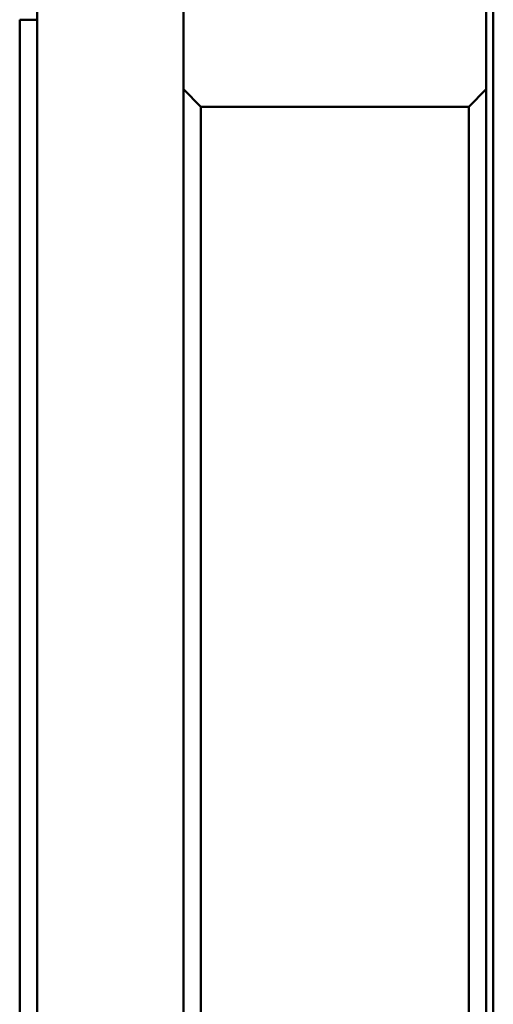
# Model space of a CAD drawing. Header units: millimetres. Extents: x 274 to 874, y -22 to 883.
# Tile 2 of 12: x 274 to 410, y 430 to 713. Entities that reach past the tile are written whole.
import ezdxf

# ---------------------------------------------------------------- set-up
doc = ezdxf.new("R2010")
doc.units = ezdxf.units.MM
doc.layers.add('Visible (ISO)', color=7, linetype='Continuous', lineweight=50)

msp = doc.modelspace()

# ---------------------------------------------------------------- linework, layer by layer
at = {"layer": 'Visible (ISO)'}
for p, q in [((278.74, -21.7), (278.74, 758.3)), ((320.74, -21.7), (320.74, 758.3)), ((407.74, -7.7), (407.74, 744.3)), ((409.74, -9.7), (409.74, 746.3)), ((273.74, 23.3), (273.74, 713.3)), ((273.74, 713.3), (278.74, 713.3)), ((325.74, 688.3), (320.74, 693.3)), ((402.74, 688.3), (407.74, 693.3)), ((325.74, 48.3), (325.74, 688.3)), ((325.74, 688.3), (402.74, 688.3)), ((402.74, 48.3), (402.74, 688.3))]:
    msp.add_line(p, q, dxfattribs=at)

doc.saveas('drawing.dxf')
